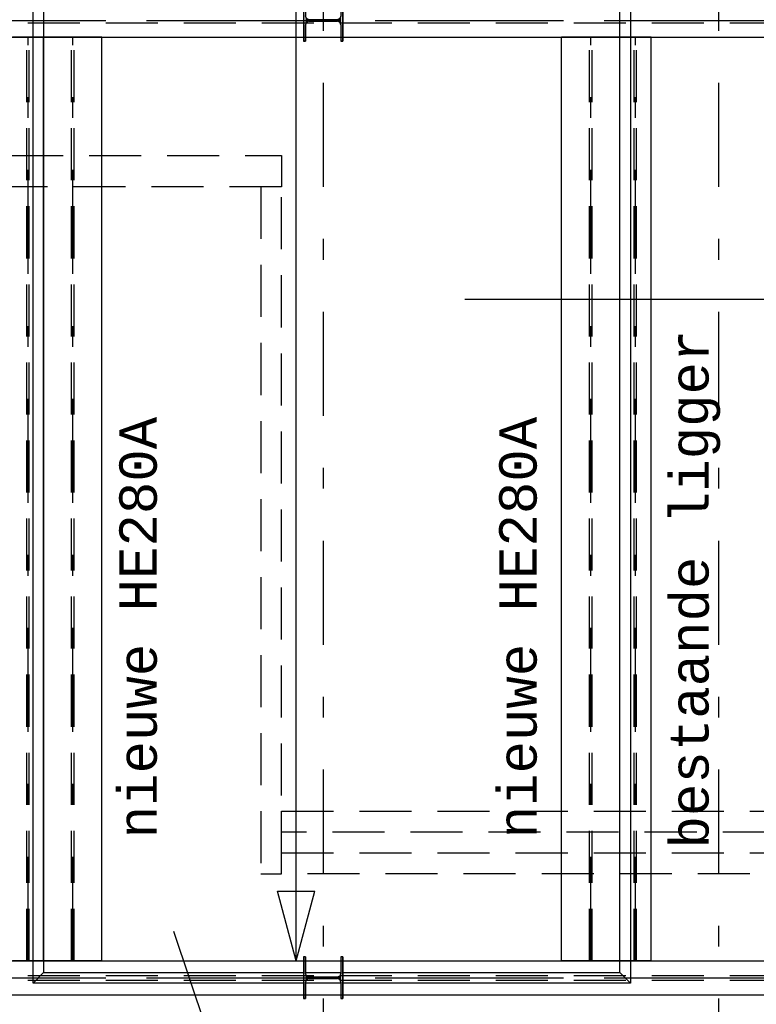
# Model space of a CAD drawing. Extents: x 2 to 87, y -108 to 11.
# Tile 170 of 210: x 37.37 to 40.91, y -33.73 to -29. Entities that reach past the tile are written whole.
import ezdxf

# ---------------------------------------------------------------- set-up
doc = ezdxf.new("R2010")
doc.units = 0
doc.header["$MEASUREMENT"] = 0
doc.linetypes.add('DASHDOT', pattern=[1, 0.5, -0.25, 0, -0.25])
doc.linetypes.add('HIDDEN', pattern=[0.375, 0.25, -0.125])
for name, color, linetype in [('10', 7, 'CONTINUOUS'), ('12', 7, 'CONTINUOUS'), ('16', 7, 'CONTINUOUS'), ('21', 7, 'CONTINUOUS'), ('25', 7, 'CONTINUOUS'), ('3', 7, 'CONTINUOUS'), ('31', 7, 'CONTINUOUS'), ('5', 7, 'CONTINUOUS'), ('7', 7, 'CONTINUOUS'), ('8', 7, 'CONTINUOUS')]:
    doc.layers.add(name, color=color, linetype=linetype)
doc.styles.add('MONOTXT', font='MONOTXT', dxfattribs={"height": 0.2})

# ---------------------------------------------------------------- blocks, each defined once
blk = doc.blocks.new('43')
at = {"layer": '31', "color": 2, "linetype": 'Continuous'}
for p, q in [((0, 0), (-0.1672, 0.0449)), ((-0.1672, -0.0449), (-0.1672, 0.0449)), ((0, 0), (-0.1672, -0.0449))]:
    blk.add_line(p, q, dxfattribs=at)
blk = doc.blocks.new('*N75')
at = {"layer": '3', "color": 62, "linetype": 'Continuous'}
for p, q in [((-0.085, 0.1), (-0.095, 0.1)), ((-0.095, 0.1), (-0.095, -0.1)), ((-0.085, 0.1), (-0.085, 0.0212)), ((0.095, 0.1), (0.085, 0.1)), ((0.085, 0.1), (0.085, 0.0212)), ((0.095, 0.1), (0.095, -0.1)), ((-0.0797, 0.0085), (-0.085, 0.0212)), ((-0.067, 0.0032), (-0.0797, 0.0085)), ((0.067, 0.0032), (-0.067, 0.0032)), ((0.0797, 0.0085), (0.067, 0.0032)), ((0.085, 0.0212), (0.0797, 0.0085)), ((-0.0797, -0.0085), (-0.085, -0.0213)), ((-0.085, -0.0213), (-0.085, -0.1)), ((-0.067, -0.0033), (-0.0797, -0.0085)), ((0.067, -0.0033), (-0.067, -0.0033)), ((0.0797, -0.0085), (0.067, -0.0033)), ((0.085, -0.0213), (0.0797, -0.0085)), ((0.085, -0.0213), (0.085, -0.1)), ((-0.085, -0.1), (-0.095, -0.1)), ((0.095, -0.1), (0.085, -0.1))]:
    blk.add_line(p, q, dxfattribs=at)
for points in [[(-0.085, 0.1), (-0.095, 0.1), (-0.095, -0.1)], [(-0.085, 0.1), (-0.085, -0.1), (-0.095, -0.1)], [(-0.095, 0.1), (-0.095, 0.1), (-0.095, -0.1)], [(-0.085, 0.1), (-0.085, 0.1), (-0.085, 0.0212)], [(0.095, 0.1), (0.085, 0.1), (0.085, -0.1)], [(0.095, 0.1), (0.095, -0.1), (0.085, -0.1)], [(0.085, 0.1), (0.085, 0.1), (0.085, 0.0212)], [(0.095, 0.1), (0.095, 0.1), (0.095, -0.1)], [(-0.0797, 0.0085), (-0.085, 0.0212), (-0.085, -0.0213)], [(-0.0797, 0.0085), (-0.0797, -0.0085), (-0.085, -0.0213)], [(-0.067, 0.0032), (-0.0797, 0.0085), (-0.0797, -0.0085)], [(-0.067, 0.0032), (-0.067, -0.0033), (-0.0797, -0.0085)], [(0.067, 0.0032), (-0.067, 0.0032), (-0.067, -0.0033)], [(0.067, 0.0032), (0.067, -0.0033), (-0.067, -0.0033)], [(0.0797, 0.0085), (0.067, 0.0032), (0.067, -0.0033)], [(0.0797, 0.0085), (0.0797, -0.0085), (0.067, -0.0033)], [(0.085, 0.0212), (0.0797, 0.0085), (0.0797, -0.0085)], [(0.085, 0.0212), (0.085, -0.0213), (0.0797, -0.0085)], [(-0.085, -0.0213), (-0.085, -0.0213), (-0.085, -0.1)], [(0.085, -0.0213), (0.085, -0.0213), (0.085, -0.1)]]:
    blk.add_solid(points, dxfattribs=at)
blk = doc.blocks.new('*N76')
at = {"layer": '3', "color": 62, "linetype": 'Continuous'}
for p, q in [((-0.085, 0.1), (-0.095, 0.1)), ((-0.095, 0.1), (-0.095, -0.1)), ((-0.085, 0.1), (-0.085, 0.0212)), ((0.095, 0.1), (0.085, 0.1)), ((0.085, 0.1), (0.085, 0.0212)), ((0.095, 0.1), (0.095, -0.1)), ((-0.0797, 0.0085), (-0.085, 0.0212)), ((-0.067, 0.0032), (-0.0797, 0.0085)), ((0.067, 0.0032), (-0.067, 0.0032)), ((0.0797, 0.0085), (0.067, 0.0032)), ((0.085, 0.0212), (0.0797, 0.0085)), ((-0.0797, -0.0085), (-0.085, -0.0213)), ((-0.085, -0.0213), (-0.085, -0.1)), ((-0.067, -0.0033), (-0.0797, -0.0085)), ((0.067, -0.0033), (-0.067, -0.0033)), ((0.0797, -0.0085), (0.067, -0.0033)), ((0.085, -0.0213), (0.0797, -0.0085)), ((0.085, -0.0213), (0.085, -0.1)), ((-0.085, -0.1), (-0.095, -0.1)), ((0.095, -0.1), (0.085, -0.1))]:
    blk.add_line(p, q, dxfattribs=at)
for points in [[(-0.085, 0.1), (-0.095, 0.1), (-0.095, -0.1)], [(-0.085, 0.1), (-0.085, -0.1), (-0.095, -0.1)], [(-0.095, 0.1), (-0.095, 0.1), (-0.095, -0.1)], [(-0.085, 0.1), (-0.085, 0.1), (-0.085, 0.0212)], [(0.095, 0.1), (0.085, 0.1), (0.085, -0.1)], [(0.095, 0.1), (0.095, -0.1), (0.085, -0.1)], [(0.085, 0.1), (0.085, 0.1), (0.085, 0.0212)], [(0.095, 0.1), (0.095, 0.1), (0.095, -0.1)], [(-0.0797, 0.0085), (-0.085, 0.0212), (-0.085, -0.0213)], [(-0.0797, 0.0085), (-0.0797, -0.0085), (-0.085, -0.0213)], [(-0.067, 0.0032), (-0.0797, 0.0085), (-0.0797, -0.0085)], [(-0.067, 0.0032), (-0.067, -0.0033), (-0.0797, -0.0085)], [(0.067, 0.0032), (-0.067, 0.0032), (-0.067, -0.0033)], [(0.067, 0.0032), (0.067, -0.0033), (-0.067, -0.0033)], [(0.0797, 0.0085), (0.067, 0.0032), (0.067, -0.0033)], [(0.0797, 0.0085), (0.0797, -0.0085), (0.067, -0.0033)], [(0.085, 0.0212), (0.0797, 0.0085), (0.0797, -0.0085)], [(0.085, 0.0212), (0.085, -0.0213), (0.0797, -0.0085)], [(-0.085, -0.0213), (-0.085, -0.0213), (-0.085, -0.1)], [(0.085, -0.0213), (0.085, -0.0213), (0.085, -0.1)]]:
    blk.add_solid(points, dxfattribs=at)

msp = doc.modelspace()

# ---------------------------------------------------------------- linework, layer by layer
at = {"layer": '10', "color": 7, "linetype": 'Continuous'}
msp.add_line((38.4381, -34.3625), (38.1102, -33.3847), dxfattribs=at)
at = {"layer": '12', "color": 1, "linetype": 'HIDDEN'}
for points in [[(37.3276, -29.6575), (38.6276, -29.6575), (38.6276, -29.8075), (37.3276, -29.8075)], [(38.6276, -29.8075), (38.5276, -29.8075), (38.5276, -33.1075), (38.6276, -33.1075)], [(38.6276, -32.8075), (48.4976, -32.8075), (48.4976, -32.9075), (38.6276, -32.9075)], [(38.6276, -33.0075), (43.8776, -33.0075), (43.8776, -33.1075), (38.6276, -33.1075)]]:
    msp.add_lwpolyline(points, close=True, dxfattribs=at)
at = {"layer": '16', "color": 30, "linetype": 'Continuous'}
msp.add_line((38.6973, -33.526), (38.6973, -15.289), dxfattribs=at)
at = {"layer": '21', "color": 62, "linetype": 'DASHDOT'}
for p, q in [((32.5326, -29.0075), (44.8226, -29.0075)), ((37.409, -33.526), (37.409, -29.089)), ((40.3282, -33.526), (40.3282, -29.089)), ((32.5326, -33.6075), (44.8226, -33.6075))]:
    msp.add_line(p, q, dxfattribs=at)
at = {"layer": '21', "color": 62, "linetype": 'HIDDEN'}
for p, q in [((32.5326, -29.019), (44.8226, -29.019)), ((37.4037, -33.526), (37.4037, -29.089)), ((37.4143, -33.526), (37.4143, -29.089)), ((40.3229, -33.526), (40.3229, -29.089)), ((40.3335, -33.526), (40.3335, -29.089)), ((32.5326, -33.596), (44.8226, -33.596)), ((32.5326, -33.619), (44.8226, -33.619))]:
    msp.add_line(p, q, dxfattribs=at)
at = {"layer": '21', "color": 62, "linetype": 'Continuous'}
for p, q in [((32.5326, -29.089), (44.8226, -29.089)), ((37.484, -29.089), (37.334, -29.089)), ((37.484, -33.526), (37.484, -29.089)), ((40.2532, -33.526), (40.2532, -29.089)), ((40.4032, -29.089), (40.2532, -29.089)), ((40.4032, -33.526), (40.4032, -29.089)), ((32.5326, -33.526), (44.8226, -33.526)), ((37.484, -33.526), (37.334, -33.526)), ((40.4032, -33.526), (40.2532, -33.526)), ((32.5326, -33.689), (44.8226, -33.689))]:
    msp.add_line(p, q, dxfattribs=at)
at = {"layer": '21', "color": 4, "linetype": 'Continuous'}
for p, q in [((37.484, -33.526), (37.484, -29.089)), ((37.764, -29.089), (37.484, -29.089)), ((37.764, -33.526), (37.764, -29.089)), ((39.9732, -33.526), (39.9732, -29.089)), ((40.2532, -29.089), (39.9732, -29.089)), ((40.2532, -33.526), (40.2532, -29.089)), ((37.764, -33.526), (37.484, -33.526)), ((40.2532, -33.526), (39.9732, -33.526))]:
    msp.add_line(p, q, dxfattribs=at)
at = {"layer": '21', "color": 4, "linetype": 'HIDDEN'}
for p, q in [((37.6175, -33.526), (37.6175, -29.089)), ((37.6305, -33.526), (37.6305, -29.089)), ((40.1067, -33.526), (40.1067, -29.089)), ((40.1197, -33.526), (40.1197, -29.089))]:
    msp.add_line(p, q, dxfattribs=at)
at = {"layer": '21', "color": 4, "linetype": 'DASHDOT'}
for p, q in [((37.624, -33.526), (37.624, -29.089)), ((40.1132, -33.526), (40.1132, -29.089))]:
    msp.add_line(p, q, dxfattribs=at)
at = {"layer": '25', "color": 3, "linetype": 'Continuous'}
msp.add_line((39.5078, -30.3477), (41.7078, -30.3477), dxfattribs=at)
at = {"layer": '3', "color": 62, "linetype": 'Continuous'}
for p, q in [((38.7326, -28.9075), (38.7326, -29.1075)), ((38.9226, -29.1075), (38.9226, -28.9075)), ((38.7426, -29.1075), (38.7426, -29.0288)), ((38.8946, -29.0043), (38.7606, -29.0043)), ((38.7606, -29.0108), (38.8946, -29.0108)), ((38.9126, -29.0288), (38.9126, -29.1075)), ((38.7326, -29.1075), (38.7426, -29.1075)), ((38.9126, -29.1075), (38.9226, -29.1075)), ((38.7426, -33.5075), (38.7326, -33.5075)), ((38.7326, -33.5075), (38.7326, -33.7075)), ((38.7426, -33.5863), (38.7426, -33.5075)), ((38.9226, -33.5075), (38.9126, -33.5075)), ((38.9126, -33.5075), (38.9126, -33.5863)), ((38.9226, -33.7075), (38.9226, -33.5075)), ((38.7426, -33.7075), (38.7426, -33.6288)), ((38.8946, -33.6043), (38.7606, -33.6043)), ((38.7606, -33.6108), (38.8946, -33.6108)), ((38.9126, -33.6288), (38.9126, -33.7075)), ((38.7326, -33.7075), (38.7426, -33.7075)), ((38.9126, -33.7075), (38.9226, -33.7075))]:
    msp.add_line(p, q, dxfattribs=at)
for centre, start, end in [((38.7606, -29.0287), 90, 180), ((38.8946, -29.0287), 360, 90), ((38.7606, -33.5863), 180, 270), ((38.8946, -33.5863), 270, 360), ((38.7606, -33.6288), 90, 180), ((38.8946, -33.6288), 360, 90)]:
    msp.add_arc(centre, 0.018, start, end, dxfattribs=at)
at = {"layer": '5', "color": 7, "linetype": 'DASHDOT'}
for p, q in [((38.8276, -7.3075), (38.8276, -96.5075)), ((40.7276, -7.3075), (40.7276, -96.5075)), ((7.5276, -29.0075), (52.6276, -29.0075)), ((7.5276, -33.6075), (52.6276, -33.6075))]:
    msp.add_line(p, q, dxfattribs=at)
at = {"layer": '7', "color": 62, "linetype": 'Continuous'}
for p, q in [((37.4332, -33.6329), (37.4332, -15.1821)), ((40.304, -15.1821), (40.304, -33.6329)), ((37.484, -15.2329), (37.484, -33.5821)), ((40.2532, -33.5821), (40.2532, -15.2329)), ((37.484, -33.5821), (37.4332, -33.6329)), ((37.484, -33.5821), (38.7326, -33.5821)), ((38.7426, -33.5821), (38.9126, -33.5821)), ((38.9226, -33.5821), (40.2532, -33.5821)), ((40.304, -33.6329), (40.2532, -33.5821)), ((38.7326, -33.6329), (37.4332, -33.6329)), ((38.9126, -33.6329), (38.7426, -33.6329)), ((40.304, -33.6329), (38.9226, -33.6329))]:
    msp.add_line(p, q, dxfattribs=at)

# ---------------------------------------------------------------- block references
at = {"layer": '3', "color": 62, "linetype": 'Continuous'}
for name, p in [('*N75', (38.8276, -29.0075)), ('*N76', (38.8276, -33.6075))]:
    msp.add_blockref(name, p, dxfattribs=at)
at = {"layer": '31', "color": 2, "linetype": 'Continuous', "xscale": 2, "yscale": 2, "rotation": 270}
msp.add_blockref('43', (38.6973, -33.526), dxfattribs=at)

# ---------------------------------------------------------------- texts
at = {"layer": '8', "color": 62, "linetype": 'Continuous', "style": 'MONOTXT'}
msp.add_text('bestaande ligger', height=0.18, rotation=90, dxfattribs=at).set_placement((40.68, -32.9861))
at = {"layer": '8', "color": 7, "linetype": 'Continuous', "style": 'MONOTXT'}
for p in [(38.0279, -32.9376), (39.8536, -32.9376)]:
    msp.add_text('nieuwe HE280A', height=0.18, rotation=90, dxfattribs=at).set_placement(p)

doc.saveas('drawing.dxf')
